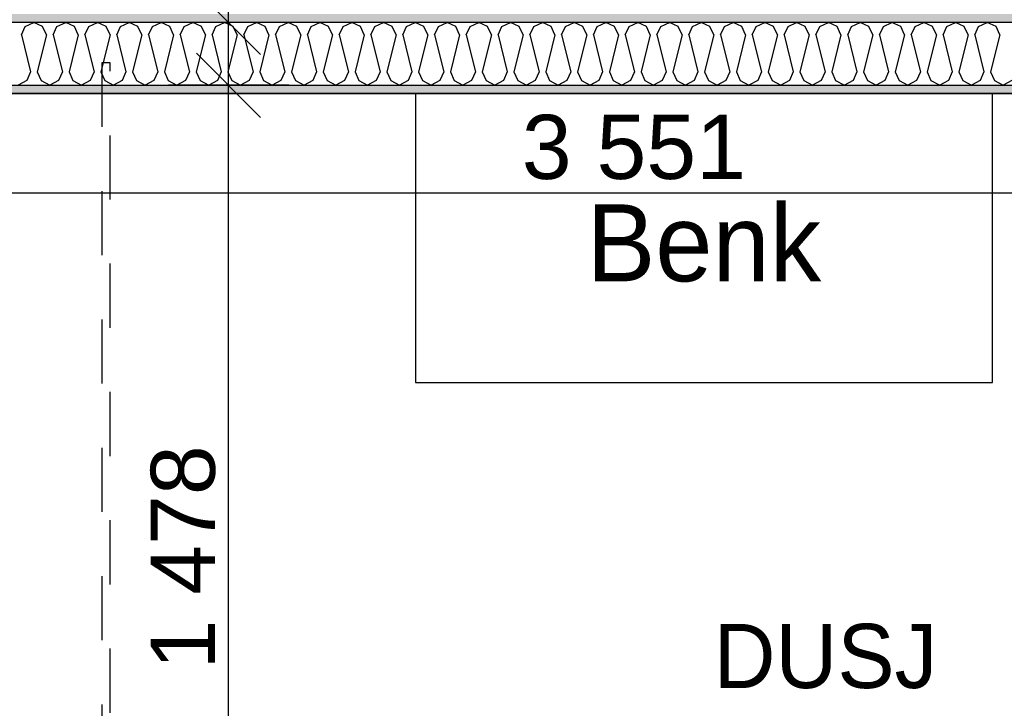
# Model space of a CAD drawing. Header units: millimetres. Extents: x -5000 to 341424, y -9235 to 550260.
# Tile 215 of 236: x 309520 to 311055, y 346694 to 347767. Entities that reach past the tile are written whole.
import ezdxf
from ezdxf.enums import TextEntityAlignment as Align

# ---------------------------------------------------------------- set-up
doc = ezdxf.new("R2010")
doc.units = ezdxf.units.MM
doc.header["$LTSCALE"] = 0.5
doc.header["$MEASUREMENT"] = 0
doc.linetypes.add('PLINE', pattern=[0])
doc.linetypes.add('Stipling', pattern=[400, 200, -200])
for name, color, linetype in [('0(Nye konstruksjoner)', 7, 'Continuous'), ('242- Ikke-bærende innervegger (Skravur)(Nye konstruksjoner)', 7, 'Continuous'), ('242- Ikke-bærende innervegger(Nye konstruksjoner)', 7, 'Continuous'), ('257- Systemhimlinger (Skravur)(Nye konstruksjoner)', 7, 'Continuous'), ('257- Systemhimlinger(Nye konstruksjoner)', 7, 'Continuous'), ('273- Kjøkkeninnredning(Nye konstruksjoner)', 7, 'Continuous'), ('842-M___1_50 Målsetting bygning', 7, 'Continuous'), ('842-M___1_50 Målsetting bygning(Nye konstruksjoner)', 7, 'Continuous'), ('862- M___Nettoareal(Nye konstruksjoner)', 7, 'Continuous'), ('862- M___Nettoareal(Polylinje)(Nye konstruksjoner)', 7, 'Continuous'), ('862- M___Nettoareal(Tekst)(Nye konstruksjoner)', 7, 'Continuous'), ('878- Annen overflate_visuell informasjon(Nye konstruksjoner)', 7, 'Continuous')]:
    doc.layers.add(name, color=color, linetype=linetype)
doc.layers.add('236- Innvendig kledning og overflate(Nye konstruksjoner)', color=7, linetype='Continuous', lineweight=0)
doc.styles.add('GENERATED_STYLE_1', font='txt')
doc.styles.add('GENERATED_STYLE_3', font='arial.ttf')
doc.dimstyles.new('GENERATED_STYLE__2', dxfattribs={"dimtxt": 100, "dimasz": 95, "dimexe": 0.18, "dimexo": 0.0625, "dimgap": 0, "dimtad": 1, "dimtih": 1, "dimtoh": 1, "dimdec": 0, "dimzin": 0, "dimdsep": 46, "dimtxsty": 'GENERATED_STYLE_3', "dimblk": 'ARROWHEAD_6', "dimblk1": 'ARROWHEAD_6', "dimblk2": 'ARROWHEAD_6', "dimcen": 0.09, "dimse1": 1, "dimse2": 1, "dimclrd": 256, "dimclre": 256, "dimclrt": 256, "dimadec": 1, "dimazin": 0, "dimtfac": 1, "dimtdec": 4, "dimtmove": 0, "dimatfit": 3, "dimfxl": 1, "dimtolj": 1, "dimtzin": 0, "dimarcsym": 0})
doc.dimstyles.new('GENERATED_STYLE__3', dxfattribs={"dimtxt": 100, "dimasz": 95, "dimexe": 0.18, "dimexo": 0.0625, "dimgap": 0, "dimtad": 1, "dimdec": 0, "dimzin": 0, "dimdsep": 46, "dimtxsty": 'GENERATED_STYLE_3', "dimblk": 'ARROWHEAD_6', "dimblk1": 'ARROWHEAD_6', "dimblk2": 'ARROWHEAD_6', "dimcen": 0.09, "dimse1": 1, "dimse2": 1, "dimclrd": 256, "dimclre": 256, "dimclrt": 256, "dimadec": 1, "dimazin": 0, "dimtfac": 1, "dimtdec": 4, "dimtmove": 2, "dimatfit": 3, "dimfxl": 1, "dimtolj": 1, "dimtzin": 0, "dimarcsym": 0})
doc.dimstyles.new('GENERATED_STYLE__4', dxfattribs={"dimtxt": 100, "dimasz": 95, "dimexe": 0.18, "dimexo": 0.0625, "dimgap": 0, "dimtad": 1, "dimdec": 0, "dimzin": 0, "dimdsep": 46, "dimtxsty": 'GENERATED_STYLE_3', "dimblk": 'ARROWHEAD_6', "dimblk1": 'ARROWHEAD_6', "dimblk2": 'ARROWHEAD_6', "dimcen": 0.09, "dimse1": 1, "dimse2": 1, "dimclrd": 256, "dimclre": 256, "dimclrt": 256, "dimadec": 1, "dimazin": 0, "dimtfac": 1, "dimtdec": 4, "dimtmove": 0, "dimatfit": 3, "dimfxl": 1, "dimtolj": 1, "dimtzin": 0, "dimarcsym": 0})
doc.dimstyles.new('GENERATED_STYLE__7', dxfattribs={"dimtxt": 100, "dimasz": 47.5, "dimexe": 0.18, "dimexo": 0.0625, "dimgap": 0, "dimtad": 1, "dimdec": 0, "dimzin": 0, "dimdsep": 46, "dimtxsty": 'GENERATED_STYLE_3', "dimblk": 'ARROWHEAD_6', "dimblk1": 'ARROWHEAD_6', "dimblk2": 'ARROWHEAD_6', "dimcen": 0.09, "dimse1": 1, "dimse2": 1, "dimclrd": 256, "dimclre": 256, "dimclrt": 256, "dimadec": 1, "dimazin": 0, "dimtfac": 1, "dimtdec": 4, "dimtmove": 0, "dimatfit": 3, "dimfxl": 1, "dimtolj": 1, "dimtzin": 0, "dimarcsym": 0})
pattern_1 = [(0, (0, 0), (0, 43.30127), [0, -25]), (0, (12.5, 21.65), (0, 43.30127), [0, -25])]

# ---------------------------------------------------------------- blocks, each defined once
blk = doc.blocks.new('DUSJ__18', base_point=(310799.2, 346687))
at = {"layer": '862- M___Nettoareal(Polylinje)(Nye konstruksjoner)', "linetype": 'PLINE', "flags": 128}
blk.add_lwpolyline([(312236.9, 346199.8), (312236.9, 347651.8), (308760.9, 347651.8), (308760.9, 346199.8)], close=True, dxfattribs=at)
at = {"layer": '862- M___Nettoareal(Tekst)(Nye konstruksjoner)', "style": 'GENERATED_STYLE_1'}
for tag, p in [('DUMMY_861', (310996.5, 346875.2)), ('ROOM_NAME', (310601.9, 346825.4)), ('DUMMY_862', (310601.9, 346687))]:
    blk.add_attdef(tag, text='', height=100, dxfattribs=at).set_placement(p, align=Align.TOP_LEFT)
blk = doc.blocks.new('*X282')
at = {"layer": '242- Ikke-bærende innervegger (Skravur)(Nye konstruksjoner)', "linetype": 'PLINE'}
for p, q in [((309522.1, 347743.2), (309528.2, 347756.4)), ((309528.2, 347756.4), (309541.7, 347762.8)), ((309555.2, 347756.4), (309541.7, 347762.8)), ((309561.3, 347743.2), (309555.2, 347756.4)), ((309571.7, 347743.2), (309577.7, 347756.4)), ((309577.7, 347756.4), (309591.3, 347762.8)), ((309604.8, 347756.4), (309591.3, 347762.8)), ((309610.9, 347743.2), (309604.8, 347756.4)), ((309621.3, 347743.2), (309627.3, 347756.4)), ((309627.3, 347756.4), (309640.9, 347762.8)), ((309654.4, 347756.4), (309640.9, 347762.8)), ((309660.4, 347743.2), (309654.4, 347756.4)), ((309670.9, 347743.2), (309676.9, 347756.4)), ((309676.9, 347756.4), (309690.4, 347762.8)), ((309704, 347756.4), (309690.4, 347762.8)), ((309710, 347743.2), (309704, 347756.4)), ((309720.4, 347743.2), (309726.5, 347756.4)), ((309726.5, 347756.4), (309740, 347762.8)), ((309753.5, 347756.4), (309740, 347762.8)), ((309759.6, 347743.2), (309753.5, 347756.4)), ((309770, 347743.2), (309776, 347756.4)), ((309776, 347756.4), (309789.6, 347762.8)), ((309803.1, 347756.4), (309789.6, 347762.8)), ((309809.2, 347743.2), (309803.1, 347756.4)), ((309819.6, 347743.2), (309825.6, 347756.4)), ((309825.6, 347756.4), (309839.2, 347762.8)), ((309852.7, 347756.4), (309839.2, 347762.8)), ((309858.7, 347743.2), (309852.7, 347756.4)), ((309869.1, 347743.2), (309875.2, 347756.4)), ((309875.2, 347756.4), (309888.7, 347762.8)), ((309902.3, 347756.4), (309888.7, 347762.8)), ((309908.3, 347743.2), (309902.3, 347756.4)), ((309918.7, 347743.2), (309924.8, 347756.4)), ((309924.8, 347756.4), (309938.3, 347762.8)), ((309951.8, 347756.4), (309938.3, 347762.8)), ((309957.9, 347743.2), (309951.8, 347756.4)), ((309968.3, 347743.2), (309974.3, 347756.4)), ((309974.3, 347756.4), (309987.9, 347762.8)), ((310001.4, 347756.4), (309987.9, 347762.8)), ((310007.5, 347743.2), (310001.4, 347756.4)), ((310017.9, 347743.2), (310023.9, 347756.4)), ((310023.9, 347756.4), (310037.5, 347762.8)), ((310051, 347756.4), (310037.5, 347762.8)), ((310057, 347743.2), (310051, 347756.4)), ((310067.4, 347743.2), (310073.5, 347756.4)), ((310073.5, 347756.4), (310087, 347762.8)), ((310100.6, 347756.4), (310087, 347762.8)), ((310106.6, 347743.2), (310100.6, 347756.4)), ((310117, 347743.2), (310123.1, 347756.4)), ((310123.1, 347756.4), (310136.6, 347762.8)), ((310150.1, 347756.4), (310136.6, 347762.8)), ((310156.2, 347743.2), (310150.1, 347756.4)), ((310166.6, 347743.2), (310172.6, 347756.4)), ((310172.6, 347756.4), (310186.2, 347762.8)), ((310199.7, 347756.4), (310186.2, 347762.8)), ((310205.8, 347743.2), (310199.7, 347756.4)), ((310216.2, 347743.2), (310222.2, 347756.4)), ((310222.2, 347756.4), (310235.7, 347762.8)), ((310249.3, 347756.4), (310235.7, 347762.8)), ((310255.3, 347743.2), (310249.3, 347756.4)), ((310265.7, 347743.2), (310271.8, 347756.4)), ((310271.8, 347756.4), (310285.3, 347762.8)), ((310298.9, 347756.4), (310285.3, 347762.8)), ((310304.9, 347743.2), (310298.9, 347756.4)), ((310315.3, 347743.2), (310321.4, 347756.4)), ((310321.4, 347756.4), (310334.9, 347762.8)), ((310348.4, 347756.4), (310334.9, 347762.8)), ((310354.5, 347743.2), (310348.4, 347756.4)), ((310364.9, 347743.2), (310370.9, 347756.4)), ((310370.9, 347756.4), (310384.5, 347762.8)), ((310398, 347756.4), (310384.5, 347762.8)), ((310404, 347743.2), (310398, 347756.4)), ((310414.5, 347743.2), (310420.5, 347756.4)), ((310420.5, 347756.4), (310434, 347762.8)), ((310447.6, 347756.4), (310434, 347762.8)), ((310453.6, 347743.2), (310447.6, 347756.4)), ((310464, 347743.2), (310470.1, 347756.4)), ((310470.1, 347756.4), (310483.6, 347762.8)), ((310497.2, 347756.4), (310483.6, 347762.8)), ((310503.2, 347743.2), (310497.2, 347756.4)), ((310513.6, 347743.2), (310519.7, 347756.4)), ((310519.7, 347756.4), (310533.2, 347762.8)), ((310546.7, 347756.4), (310533.2, 347762.8)), ((310552.8, 347743.2), (310546.7, 347756.4)), ((310563.2, 347743.2), (310569.2, 347756.4)), ((310569.2, 347756.4), (310582.8, 347762.8)), ((310596.3, 347756.4), (310582.8, 347762.8)), ((310602.3, 347743.2), (310596.3, 347756.4)), ((310612.8, 347743.2), (310618.8, 347756.4)), ((310618.8, 347756.4), (310632.3, 347762.8)), ((310645.9, 347756.4), (310632.3, 347762.8)), ((310651.9, 347743.2), (310645.9, 347756.4)), ((310662.3, 347743.2), (310668.4, 347756.4)), ((310668.4, 347756.4), (310681.9, 347762.8)), ((310695.5, 347756.4), (310681.9, 347762.8)), ((310701.5, 347743.2), (310695.5, 347756.4)), ((310711.9, 347743.2), (310718, 347756.4)), ((310718, 347756.4), (310731.5, 347762.8)), ((310745, 347756.4), (310731.5, 347762.8)), ((310751.1, 347743.2), (310745, 347756.4)), ((310761.5, 347743.2), (310767.5, 347756.4)), ((310767.5, 347756.4), (310781.1, 347762.8)), ((310794.6, 347756.4), (310781.1, 347762.8)), ((310800.6, 347743.2), (310794.6, 347756.4)), ((310811.1, 347743.2), (310817.1, 347756.4)), ((310817.1, 347756.4), (310830.6, 347762.8)), ((310844.2, 347756.4), (310830.6, 347762.8)), ((310850.2, 347743.2), (310844.2, 347756.4)), ((310860.6, 347743.2), (310866.7, 347756.4)), ((310866.7, 347756.4), (310880.2, 347762.8)), ((310893.8, 347756.4), (310880.2, 347762.8)), ((310899.8, 347743.2), (310893.8, 347756.4)), ((310910.2, 347743.2), (310916.2, 347756.4)), ((310916.2, 347756.4), (310929.8, 347762.8)), ((310943.3, 347756.4), (310929.8, 347762.8)), ((310949.4, 347743.2), (310943.3, 347756.4)), ((310959.8, 347743.2), (310965.8, 347756.4)), ((310965.8, 347756.4), (310979.4, 347762.8)), ((310992.9, 347756.4), (310979.4, 347762.8)), ((310998.9, 347743.2), (310992.9, 347756.4)), ((311009.4, 347743.2), (311015.4, 347756.4)), ((311015.4, 347756.4), (311028.9, 347762.8)), ((311042.5, 347756.4), (311028.9, 347762.8)), ((311048.5, 347743.2), (311042.5, 347756.4)), ((309522.1, 347743.2), (309536.5, 347685.7)), ((309561.3, 347743.2), (309546.9, 347685.7)), ((309571.7, 347743.2), (309586.1, 347685.7)), ((309610.9, 347743.2), (309596.5, 347685.7)), ((309621.3, 347743.2), (309635.6, 347685.7)), ((309660.4, 347743.2), (309646.1, 347685.7)), ((309670.9, 347743.2), (309685.2, 347685.7)), ((309710, 347743.2), (309695.6, 347685.7)), ((309720.4, 347743.2), (309734.8, 347685.7)), ((309759.6, 347743.2), (309745.2, 347685.7)), ((309770, 347743.2), (309784.4, 347685.7)), ((309809.2, 347743.2), (309794.8, 347685.7)), ((309819.6, 347743.2), (309833.9, 347685.7)), ((309858.7, 347743.2), (309844.4, 347685.7)), ((309869.1, 347743.2), (309883.5, 347685.7)), ((309908.3, 347743.2), (309893.9, 347685.7)), ((309918.7, 347743.2), (309933.1, 347685.7)), ((309957.9, 347743.2), (309943.5, 347685.7)), ((309968.3, 347743.2), (309982.7, 347685.7)), ((310007.5, 347743.2), (309993.1, 347685.7)), ((310017.9, 347743.2), (310032.2, 347685.7)), ((310057, 347743.2), (310042.7, 347685.7)), ((310067.4, 347743.2), (310081.8, 347685.7)), ((310106.6, 347743.2), (310092.2, 347685.7)), ((310117, 347743.2), (310131.4, 347685.7)), ((310156.2, 347743.2), (310141.8, 347685.7)), ((310166.6, 347743.2), (310181, 347685.7)), ((310205.8, 347743.2), (310191.4, 347685.7)), ((310216.2, 347743.2), (310230.5, 347685.7)), ((310255.3, 347743.2), (310241, 347685.7)), ((310265.7, 347743.2), (310280.1, 347685.7)), ((310304.9, 347743.2), (310290.5, 347685.7)), ((310315.3, 347743.2), (310329.7, 347685.7)), ((310354.5, 347743.2), (310340.1, 347685.7)), ((310364.9, 347743.2), (310379.3, 347685.7)), ((310404, 347743.2), (310389.7, 347685.7)), ((310414.5, 347743.2), (310428.8, 347685.7)), ((310453.6, 347743.2), (310439.3, 347685.7)), ((310464, 347743.2), (310478.4, 347685.7)), ((310503.2, 347743.2), (310488.8, 347685.7)), ((310513.6, 347743.2), (310528, 347685.7)), ((310552.8, 347743.2), (310538.4, 347685.7)), ((310563.2, 347743.2), (310577.6, 347685.7)), ((310602.3, 347743.2), (310588, 347685.7)), ((310612.8, 347743.2), (310627.1, 347685.7)), ((310651.9, 347743.2), (310637.5, 347685.7)), ((310662.3, 347743.2), (310676.7, 347685.7)), ((310701.5, 347743.2), (310687.1, 347685.7)), ((310711.9, 347743.2), (310726.3, 347685.7)), ((310751.1, 347743.2), (310736.7, 347685.7)), ((310761.5, 347743.2), (310775.9, 347685.7)), ((310800.6, 347743.2), (310786.3, 347685.7)), ((310811.1, 347743.2), (310825.4, 347685.7)), ((310850.2, 347743.2), (310835.8, 347685.7)), ((310860.6, 347743.2), (310875, 347685.7)), ((310899.8, 347743.2), (310885.4, 347685.7)), ((310910.2, 347743.2), (310924.6, 347685.7)), ((310949.4, 347743.2), (310935, 347685.7)), ((310959.8, 347743.2), (310974.2, 347685.7)), ((310998.9, 347743.2), (310984.6, 347685.7)), ((311009.4, 347743.2), (311023.7, 347685.7)), ((311048.5, 347743.2), (311034.1, 347685.7)), ((309536.5, 347685.7), (309530.5, 347672.4)), ((309546.9, 347685.7), (309553, 347672.4)), ((309586.1, 347685.7), (309580, 347672.4)), ((309596.5, 347685.7), (309602.5, 347672.4)), ((309635.6, 347685.7), (309629.6, 347672.4)), ((309646.1, 347685.7), (309652.1, 347672.4)), ((309685.2, 347685.7), (309679.2, 347672.4)), ((309695.6, 347685.7), (309701.7, 347672.4)), ((309734.8, 347685.7), (309728.8, 347672.4)), ((309745.2, 347685.7), (309751.3, 347672.4)), ((309784.4, 347685.7), (309778.3, 347672.4)), ((309794.8, 347685.7), (309800.8, 347672.4)), ((309833.9, 347685.7), (309827.9, 347672.4)), ((309844.4, 347685.7), (309850.4, 347672.4)), ((309883.5, 347685.7), (309877.5, 347672.4)), ((309893.9, 347685.7), (309900, 347672.4)), ((309933.1, 347685.7), (309927.1, 347672.4)), ((309943.5, 347685.7), (309949.6, 347672.4)), ((309982.7, 347685.7), (309976.6, 347672.4)), ((309993.1, 347685.7), (309999.1, 347672.4)), ((310032.2, 347685.7), (310026.2, 347672.4)), ((310042.7, 347685.7), (310048.7, 347672.4)), ((310081.8, 347685.7), (310075.8, 347672.4)), ((310092.2, 347685.7), (310098.3, 347672.4)), ((310131.4, 347685.7), (310125.4, 347672.4)), ((310141.8, 347685.7), (310147.8, 347672.4)), ((310181, 347685.7), (310174.9, 347672.4)), ((310191.4, 347685.7), (310197.4, 347672.4)), ((310230.5, 347685.7), (310224.5, 347672.4)), ((310241, 347685.7), (310247, 347672.4)), ((310280.1, 347685.7), (310274.1, 347672.4)), ((310290.5, 347685.7), (310296.6, 347672.4)), ((310329.7, 347685.7), (310323.6, 347672.4)), ((310340.1, 347685.7), (310346.1, 347672.4)), ((310379.3, 347685.7), (310373.2, 347672.4)), ((310389.7, 347685.7), (310395.7, 347672.4)), ((310428.8, 347685.7), (310422.8, 347672.4)), ((310439.3, 347685.7), (310445.3, 347672.4)), ((310478.4, 347685.7), (310472.4, 347672.4)), ((310488.8, 347685.7), (310494.9, 347672.4)), ((310528, 347685.7), (310521.9, 347672.4)), ((310538.4, 347685.7), (310544.4, 347672.4)), ((310577.6, 347685.7), (310571.5, 347672.4)), ((310588, 347685.7), (310594, 347672.4)), ((310627.1, 347685.7), (310621.1, 347672.4)), ((310637.5, 347685.7), (310643.6, 347672.4)), ((310676.7, 347685.7), (310670.7, 347672.4)), ((310687.1, 347685.7), (310693.2, 347672.4)), ((310726.3, 347685.7), (310720.2, 347672.4)), ((310736.7, 347685.7), (310742.7, 347672.4)), ((310775.9, 347685.7), (310769.8, 347672.4)), ((310786.3, 347685.7), (310792.3, 347672.4)), ((310825.4, 347685.7), (310819.4, 347672.4)), ((310835.8, 347685.7), (310841.9, 347672.4)), ((310875, 347685.7), (310869, 347672.4)), ((310885.4, 347685.7), (310891.5, 347672.4)), ((310924.6, 347685.7), (310918.5, 347672.4)), ((310935, 347685.7), (310941, 347672.4)), ((310974.2, 347685.7), (310968.1, 347672.4)), ((310984.6, 347685.7), (310990.6, 347672.4)), ((311023.7, 347685.7), (311017.7, 347672.4)), ((311034.1, 347685.7), (311040.2, 347672.4)), ((309530.5, 347672.4), (309516.9, 347664.8)), ((309553, 347672.4), (309566.5, 347664.8)), ((309580, 347672.4), (309566.5, 347664.8)), ((309602.5, 347672.4), (309616.1, 347664.8)), ((309629.6, 347672.4), (309616.1, 347664.8)), ((309652.1, 347672.4), (309665.6, 347664.8)), ((309679.2, 347672.4), (309665.6, 347664.8)), ((309701.7, 347672.4), (309715.2, 347664.8)), ((309728.8, 347672.4), (309715.2, 347664.8)), ((309751.3, 347672.4), (309764.8, 347664.8)), ((309778.3, 347672.4), (309764.8, 347664.8)), ((309800.8, 347672.4), (309814.4, 347664.8)), ((309827.9, 347672.4), (309814.4, 347664.8)), ((309850.4, 347672.4), (309863.9, 347664.8)), ((309877.5, 347672.4), (309863.9, 347664.8)), ((309900, 347672.4), (309913.5, 347664.8)), ((309927.1, 347672.4), (309913.5, 347664.8)), ((309949.6, 347672.4), (309963.1, 347664.8)), ((309976.6, 347672.4), (309963.1, 347664.8)), ((309999.1, 347672.4), (310012.7, 347664.8)), ((310026.2, 347672.4), (310012.7, 347664.8)), ((310048.7, 347672.4), (310062.2, 347664.8)), ((310075.8, 347672.4), (310062.2, 347664.8)), ((310098.3, 347672.4), (310111.8, 347664.8)), ((310125.4, 347672.4), (310111.8, 347664.8)), ((310147.8, 347672.4), (310161.4, 347664.8)), ((310174.9, 347672.4), (310161.4, 347664.8)), ((310197.4, 347672.4), (310211, 347664.8)), ((310224.5, 347672.4), (310211, 347664.8)), ((310247, 347672.4), (310260.5, 347664.8)), ((310274.1, 347672.4), (310260.5, 347664.8)), ((310296.6, 347672.4), (310310.1, 347664.8)), ((310323.6, 347672.4), (310310.1, 347664.8)), ((310346.1, 347672.4), (310359.7, 347664.8)), ((310373.2, 347672.4), (310359.7, 347664.8)), ((310395.7, 347672.4), (310409.3, 347664.8)), ((310422.8, 347672.4), (310409.3, 347664.8)), ((310445.3, 347672.4), (310458.8, 347664.8)), ((310472.4, 347672.4), (310458.8, 347664.8)), ((310494.9, 347672.4), (310508.4, 347664.8)), ((310521.9, 347672.4), (310508.4, 347664.8)), ((310544.4, 347672.4), (310558, 347664.8)), ((310571.5, 347672.4), (310558, 347664.8)), ((310594, 347672.4), (310607.6, 347664.8)), ((310621.1, 347672.4), (310607.6, 347664.8)), ((310643.6, 347672.4), (310657.1, 347664.8)), ((310670.7, 347672.4), (310657.1, 347664.8)), ((310693.2, 347672.4), (310706.7, 347664.8)), ((310720.2, 347672.4), (310706.7, 347664.8)), ((310742.7, 347672.4), (310756.3, 347664.8)), ((310769.8, 347672.4), (310756.3, 347664.8)), ((310792.3, 347672.4), (310805.9, 347664.8)), ((310819.4, 347672.4), (310805.9, 347664.8)), ((310841.9, 347672.4), (310855.4, 347664.8)), ((310869, 347672.4), (310855.4, 347664.8)), ((310891.5, 347672.4), (310905, 347664.8)), ((310918.5, 347672.4), (310905, 347664.8)), ((310941, 347672.4), (310954.6, 347664.8)), ((310968.1, 347672.4), (310954.6, 347664.8)), ((310990.6, 347672.4), (311004.1, 347664.8)), ((311017.7, 347672.4), (311004.1, 347664.8)), ((311040.2, 347672.4), (311053.7, 347664.8)), ((311067.3, 347672.4), (311053.7, 347664.8))]:
    blk.add_line(p, q, dxfattribs=at)
blk = doc.blocks.new('*D692')
at = {"layer": '842-M___1_50 Målsetting bygning(Nye konstruksjoner)', "linetype": 'PLINE'}
for p, q in [((309795.4, 347714.8), (309895.4, 347614.8)), ((309939.2, 347664.8), (309751.7, 347664.8)), ((309845.4, 346186.8), (309845.4, 347664.8)), ((309795.4, 346236.8), (309895.4, 346136.8)), ((309939.2, 346186.8), (309751.7, 346186.8))]:
    blk.add_line(p, q, dxfattribs=at)
at = {"layer": '842-M___1_50 Målsetting bygning(Nye konstruksjoner)', "insert": (309825.4, 346754.2), "char_height": 100, "attachment_point": 7, "rotation": 90, "style": 'GENERATED_STYLE_3'}
blk.add_mtext('\\A1;{\\pql;\\fArial|b0|i0|c0|p0;\\W1.000000;1\xa0478}', dxfattribs=at)
blk = doc.blocks.new('ARROWHEAD_6')
at = {"linetype": 'Continuous'}
for p, q in [((-0.5, -0.5), (0.5, 0.5)), ((0, 0), (-1, 0))]:
    blk.add_line(p, q, dxfattribs=at)
blk = doc.blocks.new('*D693')
at = {"layer": '842-M___1_50 Målsetting bygning(Nye konstruksjoner)', "linetype": 'PLINE'}
for p, q in [((309795.4, 347812.8), (309895.4, 347712.8)), ((309939.2, 347762.8), (309751.7, 347762.8)), ((309845.4, 347664.8), (309845.4, 347762.8)), ((309795.4, 347714.8), (309895.4, 347614.8)), ((309939.2, 347664.8), (309751.7, 347664.8))]:
    blk.add_line(p, q, dxfattribs=at)
blk = doc.blocks.new('*D694')
at = {"layer": '842-M___1_50 Målsetting bygning(Nye konstruksjoner)', "linetype": 'PLINE'}
for p, q in [((309795.4, 349277.8), (309895.4, 349177.8)), ((309939.2, 349227.8), (309751.7, 349227.8)), ((309845.4, 347762.8), (309845.4, 349227.8)), ((309795.4, 347812.8), (309895.4, 347712.8)), ((309939.2, 347762.8), (309751.7, 347762.8))]:
    blk.add_line(p, q, dxfattribs=at)
at = {"layer": '842-M___1_50 Målsetting bygning(Nye konstruksjoner)', "char_height": 100, "attachment_point": 7, "rotation": 90, "style": 'GENERATED_STYLE_3'}
for s, insert in [('\\A1;{\\pql;\\fArial|b0|i0|c0|p0;\\W1.000000;220}', (309825.4, 349223.4)), ('\\A1;{\\pql;\\fArial|b0|i0|c0|p0;\\W1.000000;1\xa0465}', (309825.4, 348323.7)), ('\\A1;{\\pql;\\fArial|b0|i0|c0|p0;\\W1.000000;98}', (309824, 347784.3))]:
    blk.add_mtext(s, dxfattribs=dict(at, insert=insert))
blk = doc.blocks.new('*D877')
at = {"layer": '842-M___1_50 Målsetting bygning', "linetype": 'PLINE'}
for p, q in [((308450.9, 342243.2), (308450.9, 342430.7)), ((308698.9, 342243.2), (308698.9, 342430.7)), ((308500.9, 342386.9), (308400.9, 342286.9)), ((308748.9, 342386.9), (308648.9, 342286.9)), ((308375.9, 342336.9), (308450.9, 342336.9)), ((308450.9, 342336.9), (308698.9, 342336.9)), ((308698.9, 342336.9), (314422.9, 342336.9))]:
    blk.add_line(p, q, dxfattribs=at)
at = {"layer": '842-M___1_50 Målsetting bygning', "insert": (308460.5, 342356.9), "char_height": 100, "attachment_point": 7, "rotation": 360, "style": 'GENERATED_STYLE_3'}
blk.add_mtext('\\A1;{\\pql;\\fArial|b0|i0|c0|p0;\\W1.000000;248}', dxfattribs=at)
blk = doc.blocks.new('*D878')
at = {"layer": '842-M___1_50 Målsetting bygning', "linetype": 'PLINE'}
for p, q in [((308698.9, 342243.2), (308698.9, 342430.7)), ((314422.9, 342243.2), (314422.9, 342430.7)), ((308748.9, 342386.9), (308648.9, 342286.9)), ((314472.9, 342386.9), (314372.9, 342286.9)), ((308698.9, 342336.9), (314422.9, 342336.9))]:
    blk.add_line(p, q, dxfattribs=at)
at = {"layer": '842-M___1_50 Målsetting bygning', "insert": (311389.3, 342356.9), "char_height": 100, "attachment_point": 7, "rotation": 360, "style": 'GENERATED_STYLE_3'}
blk.add_mtext('\\A1;{\\pql;\\fArial|b0|i0|c0|p0;\\W1.000000;5\xa0724}', dxfattribs=at)
blk = doc.blocks.new('*D1083')
at = {"layer": '257- Systemhimlinger(Nye konstruksjoner)', "linetype": 'PLINE'}
for p, q in [((312142.1, 347250.8), (312192.1, 347200.8)), ((312214, 347225.8), (312120.2, 347225.8)), ((312167.1, 346625.8), (312167.1, 347225.8)), ((312142.1, 346650.8), (312192.1, 346600.8)), ((312214, 346625.8), (312120.2, 346625.8))]:
    blk.add_line(p, q, dxfattribs=at)
at = {"layer": '257- Systemhimlinger(Nye konstruksjoner)', "insert": (312147.1, 346811.4), "char_height": 100, "attachment_point": 7, "rotation": 90, "style": 'GENERATED_STYLE_3'}
blk.add_mtext('\\A1;{\\pql;\\fArial|b0|i0|c0|p0;\\W1.000000;600}', dxfattribs=at)
blk = doc.blocks.new('*D1084')
at = {"layer": '257- Systemhimlinger(Nye konstruksjoner)', "linetype": 'PLINE'}
for p, q in [((312167.1, 347651.8), (312167.1, 347689.3)), ((312192.1, 347626.8), (312142.1, 347676.8)), ((312214, 347651.8), (312120.2, 347651.8)), ((312167.1, 347225.8), (312167.1, 347651.8)), ((312142.1, 347250.8), (312192.1, 347200.8)), ((312214, 347225.8), (312120.2, 347225.8))]:
    blk.add_line(p, q, dxfattribs=at)
at = {"layer": '257- Systemhimlinger(Nye konstruksjoner)', "insert": (312147.1, 347324.4), "char_height": 100, "attachment_point": 7, "rotation": 90, "style": 'GENERATED_STYLE_3'}
blk.add_mtext('\\A1;{\\pql;\\fArial|b0|i0|c0|p0;\\W1.000000;426}', dxfattribs=at)
blk = doc.blocks.new('*D1487')
at = {"layer": '842-M___1_50 Målsetting bygning(Nye konstruksjoner)', "linetype": 'PLINE'}
for p, q in [((308698.9, 347403.6), (308698.9, 347591.1)), ((312249.9, 347403.6), (312249.9, 347591.1)), ((308748.9, 347547.4), (308648.9, 347447.4)), ((312299.9, 347547.4), (312199.9, 347447.4)), ((308698.9, 347497.4), (312249.9, 347497.4))]:
    blk.add_line(p, q, dxfattribs=at)
at = {"layer": '842-M___1_50 Målsetting bygning(Nye konstruksjoner)', "insert": (310302.8, 347517.4), "char_height": 100, "attachment_point": 7, "style": 'GENERATED_STYLE_3'}
blk.add_mtext('\\A1;{\\pql;\\fArial|b0|i0|c0|p0;\\W1.000000;3\xa0551}', dxfattribs=at)

msp = doc.modelspace()

# ---------------------------------------------------------------- hatches: boundary and pattern name
at = {"layer": '242- Ikke-bærende innervegger (Skravur)(Nye konstruksjoner)', "linetype": 'Continuous'}
h = msp.add_hatch(dxfattribs=at)
h.set_pattern_fill('Prikker_tett', color=256, style=0, pattern_type=2)
h.set_pattern_definition(pattern_1)
h.paths.add_polyline_path([(312236.9, 347775.8), (308760.9, 347775.8), (308760.9, 347762.8), (312236.9, 347762.8)])
h = msp.add_hatch(dxfattribs=at)
h.set_pattern_fill('Prikker_tett', color=256, style=0, pattern_type=2)
h.set_pattern_definition(pattern_1)
h.paths.add_polyline_path([(308760.9, 347651.8), (312236.9, 347651.8), (312236.9, 347664.8), (308760.9, 347664.8)])

# ---------------------------------------------------------------- linework, layer by layer
at = {"layer": '236- Innvendig kledning og overflate(Nye konstruksjoner)', "linetype": 'PLINE', "flags": 128}
msp.add_lwpolyline([(308760.9, 347651.8), (312236.9, 347651.8)], dxfattribs=at)
at = {"layer": '242- Ikke-bærende innervegger(Nye konstruksjoner)', "linetype": 'PLINE'}
for p, q in [((312236.9, 347762.8), (308760.9, 347762.8)), ((308760.9, 347664.8), (312236.9, 347664.8))]:
    msp.add_line(p, q, dxfattribs=at)
at = {"layer": '257- Systemhimlinger (Skravur)(Nye konstruksjoner)', "linetype": 'PLINE', "flags": 128}
msp.add_lwpolyline([(308760.9, 347651.8), (312236.9, 347651.8), (312236.9, 346199.8), (308760.9, 346199.8)], close=True, dxfattribs=at)
at = {"layer": '273- Kjøkkeninnredning(Nye konstruksjoner)', "linetype": 'PLINE', "flags": 128}
msp.add_lwpolyline([(310136.9, 347651.8), (310136.9, 347201.8), (311036.9, 347201.8), (311036.9, 347651.8)], close=True, dxfattribs=at)
at = {"layer": '878- Annen overflate_visuell informasjon(Nye konstruksjoner)', "linetype": 'Stipling', "flags": 128}
msp.add_lwpolyline([(309647.9, 347699.8), (309647.9, 346199.8), (309660.9, 346199.8), (309660.9, 347699.8)], close=True, dxfattribs=at)

# ---------------------------------------------------------------- block references
at = {"layer": '242- Ikke-bærende innervegger(Nye konstruksjoner)'}
msp.add_blockref('*X282', (0, 0), dxfattribs=at)
at = {"layer": '862- M___Nettoareal(Nye konstruksjoner)', "linetype": 'Continuous'}
ref = msp.add_blockref('DUSJ__18', (310799.2, 346687), dxfattribs=at)
ref.add_attrib('ROOM_NAME', 'DUSJ', dxfattribs={"layer": '862- M___Nettoareal(Tekst)(Nye konstruksjoner)', "color": 7, "height": 100, "style": 'GENERATED_STYLE_1'}).set_placement((310601.9, 346825.4), align=Align.TOP_LEFT)

# ---------------------------------------------------------------- texts
at = {"layer": '0(Nye konstruksjoner)', "linetype": 'Continuous', "insert": (310586.9, 347357.6), "char_height": 120, "attachment_point": 8, "style": 'GENERATED_STYLE_1'}
msp.add_mtext('\\A1;{\\pqc;\\fAvenir Light|b0|i0|c0|p0;\\W1.000000;Benk}', dxfattribs=at)

# ---------------------------------------------------------------- dimensions: what is measured, and where the dimension line sits
at = {"layer": '257- Systemhimlinger(Nye konstruksjoner)', "linetype": 'Continuous'}
for base, p1, p2, picture, middle in [((312167.1, 347651.8), (310498.9, 347225.8), (308760.9, 347651.8), '*D1084', (312097.1, 347438.6)), ((312167.1, 347225.8), (310498.9, 346625.8), (310498.9, 347225.8), '*D1083', (312097.1, 346925.6))]:
    dim = msp.add_linear_dim(base=base, p1=p1, p2=p2, angle=90, dimstyle='GENERATED_STYLE__7', dxfattribs=at)
    dim.commit()
    dim.dimension.update_dxf_attribs({"geometry": picture, "text_midpoint": middle, "dimtype": 160, "text_rotation": 90})
at = {"layer": '842-M___1_50 Målsetting bygning', "linetype": 'Continuous'}
for base, p1, p2, picture, middle in [((308698.9, 342336.9), (308450.9, 347897.8), (308698.9, 347897.8), '*D877', (308574.6, 342406.9)), ((314422.9, 342336.9), (308698.9, 347897.8), (314422.9, 344535.8), '*D878', (311560.8, 342406.9))]:
    dim = msp.add_linear_dim(base=base, p1=p1, p2=p2, angle=360, dimstyle='GENERATED_STYLE__4', dxfattribs=at)
    dim.commit()
    dim.dimension.update_dxf_attribs({"geometry": picture, "text_midpoint": middle, "dimtype": 160, "text_rotation": 360})
at = {"layer": '842-M___1_50 Målsetting bygning(Nye konstruksjoner)', "linetype": 'Continuous'}
for base, p1, p2, dimstyle, picture, middle in [((309845.4, 349227.8), (310498.9, 347762.8), (308550.9, 349227.8), 'GENERATED_STYLE__4', '*D694', (309775.4, 348495.3)), ((309845.4, 347762.8), (310498.9, 347664.8), (310498.9, 347762.8), 'GENERATED_STYLE__3', '*D693', (309774, 347860.4)), ((309845.4, 347664.8), (310498.9, 346186.8), (310498.9, 347664.8), 'GENERATED_STYLE__4', '*D692', (309775.4, 346925.8))]:
    dim = msp.add_linear_dim(base=base, p1=p1, p2=p2, angle=90, dimstyle=dimstyle, dxfattribs=at)
    dim.commit()
    dim.dimension.update_dxf_attribs({"geometry": picture, "text_midpoint": middle, "dimtype": 160, "text_rotation": 90})
dim = msp.add_linear_dim(base=(312249.9, 347497.4), p1=(308698.9, 347897.8), p2=(312249.9, 347707.3), dimstyle='GENERATED_STYLE__2', dxfattribs=at)
dim.commit()
dim.dimension.update_dxf_attribs({"geometry": '*D1487', "text_midpoint": (310474.3, 347567.4), "dimtype": 160})

doc.saveas('drawing.dxf')
